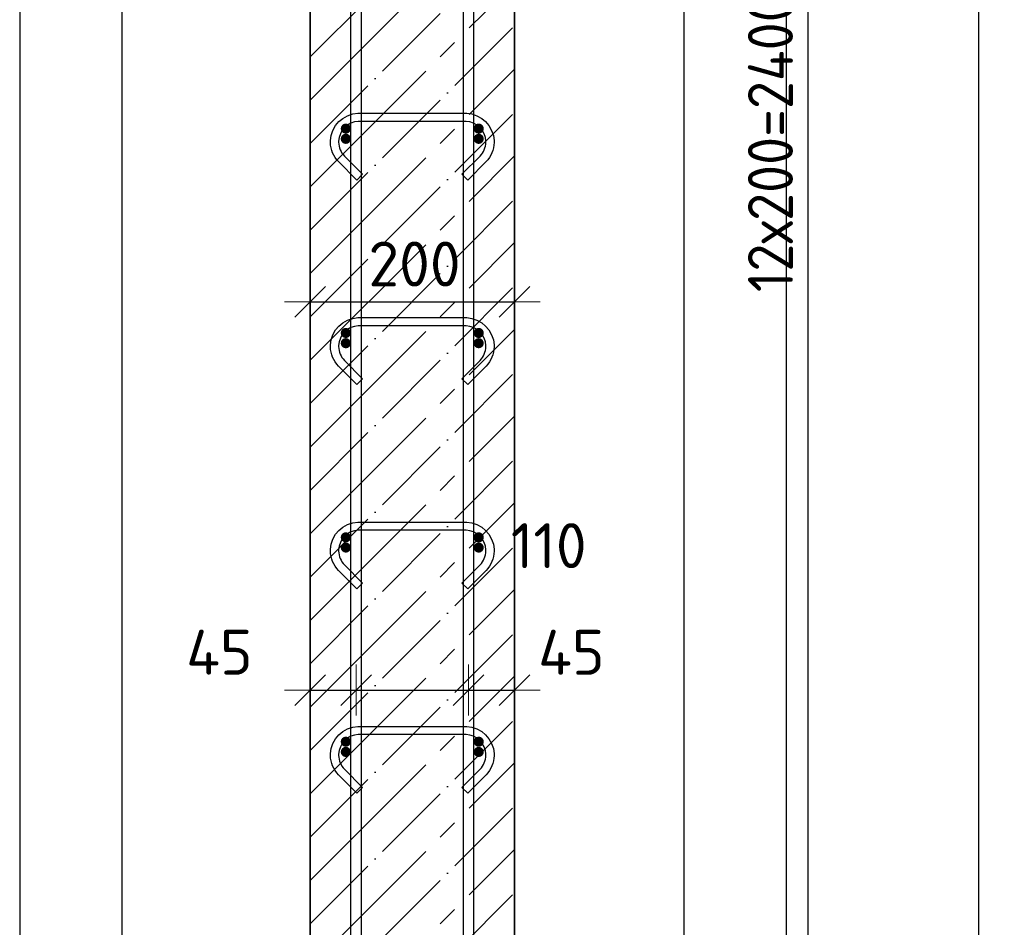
# Model space of a CAD drawing. Header units: millimetres. Extents: x 2792 to 69837, y -2757 to 29968.
# Tile 18 of 77: x 10061 to 11024, y 7281 to 8169. Entities that reach past the tile are written whole.
import ezdxf

# ---------------------------------------------------------------- set-up
doc = ezdxf.new("R2010")
doc.units = ezdxf.units.MM
doc.header["$PDMODE"] = 65
doc.linetypes.add('______11', pattern=[100, 80, -10, 0, -10])
doc.linetypes.add('______5', pattern=[220, 160, -20, 20, -20])
for name, color, linetype, lineweight in [('Standard', 7, 'Continuous', 25), ('Арм.стержн. Арматура края', 96, 'Continuous', 35), ('Арм.стержн. вертикальными 1', 22, 'Continuous', 35), ('Арм.стержн.горизонт. 1', 180, 'Continuous', 35), ('Размерная линия_ общее', 7, 'Continuous', 13)]:
    doc.layers.add(name, color=color, linetype=linetype, lineweight=lineweight)
doc.layers.add('Арм.стержн.Стяжки', color=7, linetype='Continuous', lineweight=35, true_color=0x501e0f)
doc.styles.add('ISOCPEUR', font='ISOCPEUR')
doc.dimstyles.new('DIMSTYLE_10', dxfattribs={"dimtxt": 44, "dimasz": 50, "dimexe": 0, "dimexo": 0.001, "dimgap": 22, "dimtad": 2, "dimdec": 0, "dimrnd": 5, "dimzin": 12, "dimdsep": 46, "dimtxsty": 'ISOCPEUR', "dimblk1": 'ALL_ML_STRICH', "dimblk2": 'ALL_ML_STRICH', "dimsah": 1, "dimcen": 0, "dimse1": 1, "dimse2": 1, "dimclrd": 7, "dimclre": 256, "dimclrt": 7, "dimadec": 0, "dimazin": 0, "dimtfac": 1, "dimtdec": 0, "dimtix": 1, "dimtmove": 2, "dimatfit": 3, "dimfxl": 0, "dimtvp": 1.2, "dimtzin": 0, "dimlwd": 0, "dimlwe": -3, "dimarcsym": 0})
doc.dimstyles.new('DIMSTYLE_11', dxfattribs={"dimtxt": 44, "dimasz": 50, "dimexe": 0, "dimexo": 0.001, "dimgap": 22, "dimtad": 2, "dimdec": 0, "dimrnd": 5, "dimzin": 12, "dimdsep": 46, "dimtxsty": 'ISOCPEUR', "dimblk1": 'ALL_ML_STRICH', "dimblk2": 'ALL_ML_STRICH', "dimsah": 1, "dimcen": 0, "dimse1": 1, "dimse2": 1, "dimclrd": 7, "dimclre": 256, "dimclrt": 7, "dimadec": 0, "dimazin": 0, "dimtfac": 1, "dimtdec": 0, "dimtix": 1, "dimtmove": 2, "dimatfit": 3, "dimfxl": 0, "dimtvp": 1.2, "dimtzin": 0, "dimlwd": 0, "dimlwe": -3, "dimarcsym": 0})
doc.dimstyles.new('DIMSTYLE_3', dxfattribs={"dimtxt": 44, "dimasz": 50, "dimexe": 0, "dimexo": 0, "dimgap": 22, "dimtad": 2, "dimdec": 0, "dimrnd": 5, "dimzin": 12, "dimdsep": 46, "dimtxsty": 'ISOCPEUR', "dimblk1": 'ALL_ML_STRICH', "dimblk2": 'ALL_ML_STRICH', "dimsah": 1, "dimcen": 0, "dimclrd": 7, "dimclre": 256, "dimclrt": 7, "dimadec": 0, "dimazin": 0, "dimtfac": 1, "dimtdec": 0, "dimtix": 1, "dimtmove": 2, "dimatfit": 3, "dimfxl": 0, "dimtzin": 0, "dimlwd": 0, "dimlwe": -3, "dimarcsym": 0})

# ---------------------------------------------------------------- blocks, each defined once
blk = doc.blocks.new('ALL_ML_STRICH')
at = {"color": 0, "linetype": 'ByBlock', "lineweight": -2}
for p, q in [((0, -0.5), (0, 0.5)), ((-0.3, -0.3), (0.3, 0.3)), ((-1, 0), (0.5, 0))]:
    blk.add_line(p, q, dxfattribs=at)
blk = doc.blocks.new('*D72')
at = {"layer": 'DEFPOINTS', "color": 7, "linetype": 'Continuous', "lineweight": 13, "transparency": 33554687}
for p in [(10344.68, 7513.12), (10389.68, 7515.46), (10344.68, 7503.72)]:
    blk.add_point(p, dxfattribs=at)
at = {"layer": 'Размерная линия_ общее', "color": 7, "linetype": 'Continuous', "lineweight": -2, "transparency": 33554687}
blk.add_line((10344.68, 7513.12), (10389.68, 7513.12), dxfattribs=at)
at = {"layer": 'Размерная линия_ общее', "color": 7, "linetype": 'Continuous', "lineweight": 13, "transparency": 33554687, "xscale": 50, "yscale": 50, "zscale": 50, "rotation": 180}
blk.add_blockref('ALL_ML_STRICH', (10344.68, 7513.12), dxfattribs=at)
at = {"layer": 'Размерная линия_ общее', "color": 7, "linetype": 'Continuous', "lineweight": 13, "transparency": 33554687, "xscale": 50, "yscale": 50, "zscale": 50}
blk.add_blockref('ALL_ML_STRICH', (10389.68, 7513.12), dxfattribs=at)
at = {"layer": 'Размерная линия_ общее', "color": 7, "linetype": 'Continuous', "lineweight": 13, "transparency": 33554687, "insert": (10256.04, 7550.2), "char_height": 44, "width": 88, "attachment_point": 5, "style": 'ISOCPEUR'}
blk.add_mtext('\\A1;{45}', dxfattribs=at)
blk = doc.blocks.new('*D73')
at = {"layer": 'DEFPOINTS', "color": 7, "linetype": 'Continuous', "lineweight": 13, "transparency": 33554687}
for p in [(10389.68, 7515.46), (10389.68, 7513.12), (10499.68, 7519.4)]:
    blk.add_point(p, dxfattribs=at)
at = {"layer": 'Размерная линия_ общее', "color": 7, "linetype": 'Continuous', "lineweight": -2, "transparency": 33554687}
blk.add_line((10389.68, 7513.12), (10499.68, 7513.12), dxfattribs=at)
at = {"layer": 'Размерная линия_ общее', "color": 7, "linetype": 'Continuous', "lineweight": 13, "transparency": 33554687, "xscale": 50, "yscale": 50, "zscale": 50, "rotation": 180}
blk.add_blockref('ALL_ML_STRICH', (10389.68, 7513.12), dxfattribs=at)
at = {"layer": 'Размерная линия_ общее', "color": 7, "linetype": 'Continuous', "lineweight": 13, "transparency": 33554687, "xscale": 50, "yscale": 50, "zscale": 50}
blk.add_blockref('ALL_ML_STRICH', (10499.68, 7513.12), dxfattribs=at)
at = {"layer": 'Размерная линия_ общее', "color": 7, "linetype": 'Continuous', "lineweight": 13, "transparency": 33554687, "insert": (10578.2, 7654.49), "char_height": 44, "width": 132, "attachment_point": 5, "style": 'ISOCPEUR'}
blk.add_mtext('\\A1;{110}', dxfattribs=at)
blk = doc.blocks.new('*D74')
at = {"layer": 'DEFPOINTS', "color": 7, "linetype": 'Continuous', "lineweight": 13, "transparency": 33554687}
for p in [(10499.68, 7519.4), (10499.68, 7513.12), (10544.68, 7512.27)]:
    blk.add_point(p, dxfattribs=at)
at = {"layer": 'Размерная линия_ общее', "color": 7, "linetype": 'Continuous', "lineweight": -2, "transparency": 33554687}
blk.add_line((10499.68, 7513.12), (10544.68, 7513.12), dxfattribs=at)
at = {"layer": 'Размерная линия_ общее', "color": 7, "linetype": 'Continuous', "lineweight": 13, "transparency": 33554687, "xscale": 50, "yscale": 50, "zscale": 50, "rotation": 180}
blk.add_blockref('ALL_ML_STRICH', (10499.68, 7513.12), dxfattribs=at)
at = {"layer": 'Размерная линия_ общее', "color": 7, "linetype": 'Continuous', "lineweight": 13, "transparency": 33554687, "xscale": 50, "yscale": 50, "zscale": 50}
blk.add_blockref('ALL_ML_STRICH', (10544.68, 7513.12), dxfattribs=at)
at = {"layer": 'Размерная линия_ общее', "color": 7, "linetype": 'Continuous', "lineweight": 13, "transparency": 33554687, "insert": (10600.34, 7550.1), "char_height": 44, "width": 88, "attachment_point": 5, "style": 'ISOCPEUR'}
blk.add_mtext('\\A1;{45}', dxfattribs=at)
blk = doc.blocks.new('*D75')
at = {"layer": 'DEFPOINTS', "color": 7, "linetype": 'Continuous', "lineweight": 13, "transparency": 33554687}
for p in [(10344.68, 7893.12), (10544.68, 7892.27), (10344.68, 7883.72)]:
    blk.add_point(p, dxfattribs=at)
at = {"layer": 'Размерная линия_ общее', "color": 253, "linetype": 'Continuous', "lineweight": -2, "true_color": 0xa0a0a0, "transparency": 33554687}
for p, q in [((10344.68, 7893.12), (10344.68, 7893.12)), ((10544.68, 7893.12), (10544.68, 7893.12))]:
    blk.add_line(p, q, dxfattribs=at)
at = {"layer": 'Размерная линия_ общее', "color": 7, "linetype": 'Continuous', "lineweight": -2, "transparency": 33554687}
blk.add_line((10344.68, 7893.12), (10544.68, 7893.12), dxfattribs=at)
at = {"layer": 'Размерная линия_ общее', "color": 7, "linetype": 'Continuous', "lineweight": 13, "transparency": 33554687, "xscale": 50, "yscale": 50, "zscale": 50, "rotation": 180}
blk.add_blockref('ALL_ML_STRICH', (10344.68, 7893.12), dxfattribs=at)
at = {"layer": 'Размерная линия_ общее', "color": 7, "linetype": 'Continuous', "lineweight": 13, "transparency": 33554687, "xscale": 50, "yscale": 50, "zscale": 50}
blk.add_blockref('ALL_ML_STRICH', (10544.68, 7893.12), dxfattribs=at)
at = {"layer": 'Размерная линия_ общее', "color": 7, "linetype": 'Continuous', "lineweight": 13, "transparency": 33554687, "insert": (10446.88, 7930.12), "char_height": 44, "width": 132, "attachment_point": 5, "style": 'ISOCPEUR'}
blk.add_mtext('\\A1;{200}', dxfattribs=at)
blk = doc.blocks.new('*D91')
at = {"layer": 'DEFPOINTS', "color": 7, "linetype": 'Continuous', "lineweight": 13, "transparency": 33554687}
for p in [(10640.9, 9912.61), (10669.55, 6792.61), (10998.84, 6792.61)]:
    blk.add_point(p, dxfattribs=at)
at = {"layer": 'Размерная линия_ общее', "color": 253, "linetype": 'Continuous', "lineweight": -2, "true_color": 0xa0a0a0, "transparency": 33554687}
for p, q in [((10660.9, 9912.61), (10998.84, 9912.61)), ((10689.55, 6792.61), (10998.84, 6792.61))]:
    blk.add_line(p, q, dxfattribs=at)
at = {"layer": 'Размерная линия_ общее', "color": 7, "linetype": 'Continuous', "lineweight": -2, "transparency": 33554687}
blk.add_line((10998.84, 6792.61), (10998.84, 9912.61), dxfattribs=at)
at = {"layer": 'Размерная линия_ общее', "color": 7, "linetype": 'Continuous', "lineweight": 13, "transparency": 33554687, "xscale": 50, "yscale": 50, "zscale": 50}
for p, rotation in [((10998.84, 9912.61), 90), ((10998.84, 6792.61), 270)]:
    blk.add_blockref('ALL_ML_STRICH', p, dxfattribs=dict(at, rotation=rotation))
at = {"layer": 'Размерная линия_ общее', "color": 7, "linetype": 'Continuous', "lineweight": 13, "transparency": 33554687, "insert": (10961.84, 8359.21), "char_height": 44, "width": 176, "attachment_point": 5, "rotation": 90, "style": 'ISOCPEUR'}
blk.add_mtext('\\A1;{3120}', dxfattribs=at)
blk = doc.blocks.new('*D94')
at = {"layer": 'DEFPOINTS', "color": 7, "linetype": 'Continuous', "lineweight": 13, "transparency": 33554687}
for p in [(10509.68, 9252.61), (10509.68, 6852.61), (10832.09, 6852.61)]:
    blk.add_point(p, dxfattribs=at)
at = {"layer": 'Размерная линия_ общее', "color": 253, "linetype": 'Continuous', "lineweight": -2, "true_color": 0xa0a0a0, "transparency": 33554687}
for p, q in [((10529.68, 9252.61), (10832.09, 9252.61)), ((10529.68, 6852.61), (10832.09, 6852.61))]:
    blk.add_line(p, q, dxfattribs=at)
at = {"layer": 'Размерная линия_ общее', "color": 7, "linetype": 'Continuous', "lineweight": -2, "transparency": 33554687}
blk.add_line((10832.09, 6852.61), (10832.09, 9252.61), dxfattribs=at)
at = {"layer": 'Размерная линия_ общее', "color": 7, "linetype": 'Continuous', "lineweight": 13, "transparency": 33554687, "xscale": 50, "yscale": 50, "zscale": 50}
for p, rotation in [((10832.09, 9252.61), 90), ((10832.09, 6852.61), 270)]:
    blk.add_blockref('ALL_ML_STRICH', p, dxfattribs=dict(at, rotation=rotation))
at = {"layer": 'Размерная линия_ общее', "color": 7, "linetype": 'Continuous', "lineweight": 13, "transparency": 33554687, "insert": (10773.09, 7902.61), "char_height": 44, "width": 2.2, "attachment_point": 1, "rotation": 90, "line_spacing_factor": 0.60241, "style": 'ISOCPEUR'}
blk.add_mtext('\\W0.91;12х200=2400', dxfattribs=at)

msp = doc.modelspace()

# ---------------------------------------------------------------- hatches: boundary and pattern name
at = {"layer": 'Арм.стержн. Арматура края', "linetype": 'Continuous', "lineweight": 50, "transparency": 33554687}
for points in [[(10384.68, 8062.61), (10384.3, 8064.53), (10383.21, 8066.15), (10381.59, 8067.23), (10379.68, 8067.61), (10377.77, 8067.23), (10376.14, 8066.15), (10375.06, 8064.53), (10374.68, 8062.61), (10375.06, 8060.7), (10376.14, 8059.08), (10377.77, 8057.99), (10379.68, 8057.61), (10381.59, 8057.99), (10383.21, 8059.08), (10384.3, 8060.7)], [(10514.68, 8062.61), (10514.3, 8064.53), (10513.21, 8066.15), (10511.59, 8067.23), (10509.68, 8067.61), (10507.77, 8067.23), (10506.14, 8066.15), (10505.06, 8064.53), (10504.68, 8062.61), (10505.06, 8060.7), (10506.14, 8059.08), (10507.77, 8057.99), (10509.68, 8057.61), (10511.59, 8057.99), (10513.21, 8059.08), (10514.3, 8060.7)], [(10384.68, 7862.61), (10384.3, 7864.53), (10383.21, 7866.15), (10381.59, 7867.23), (10379.68, 7867.61), (10377.77, 7867.23), (10376.14, 7866.15), (10375.06, 7864.53), (10374.68, 7862.61), (10375.06, 7860.7), (10376.14, 7859.08), (10377.77, 7857.99), (10379.68, 7857.61), (10381.59, 7857.99), (10383.21, 7859.08), (10384.3, 7860.7)], [(10514.68, 7862.61), (10514.3, 7864.53), (10513.21, 7866.15), (10511.59, 7867.23), (10509.68, 7867.61), (10507.77, 7867.23), (10506.14, 7866.15), (10505.06, 7864.53), (10504.68, 7862.61), (10505.06, 7860.7), (10506.14, 7859.08), (10507.77, 7857.99), (10509.68, 7857.61), (10511.59, 7857.99), (10513.21, 7859.08), (10514.3, 7860.7)], [(10384.68, 7662.61), (10384.3, 7664.53), (10383.21, 7666.15), (10381.59, 7667.23), (10379.68, 7667.61), (10377.77, 7667.23), (10376.14, 7666.15), (10375.06, 7664.53), (10374.68, 7662.61), (10375.06, 7660.7), (10376.14, 7659.08), (10377.77, 7657.99), (10379.68, 7657.61), (10381.59, 7657.99), (10383.21, 7659.08), (10384.3, 7660.7)], [(10514.68, 7662.61), (10514.3, 7664.53), (10513.21, 7666.15), (10511.59, 7667.23), (10509.68, 7667.61), (10507.77, 7667.23), (10506.14, 7666.15), (10505.06, 7664.53), (10504.68, 7662.61), (10505.06, 7660.7), (10506.14, 7659.08), (10507.77, 7657.99), (10509.68, 7657.61), (10511.59, 7657.99), (10513.21, 7659.08), (10514.3, 7660.7)], [(10384.68, 7462.61), (10384.3, 7464.53), (10383.21, 7466.15), (10381.59, 7467.23), (10379.68, 7467.61), (10377.77, 7467.23), (10376.14, 7466.15), (10375.06, 7464.53), (10374.68, 7462.61), (10375.06, 7460.7), (10376.14, 7459.08), (10377.77, 7457.99), (10379.68, 7457.61), (10381.59, 7457.99), (10383.21, 7459.08), (10384.3, 7460.7)], [(10514.68, 7462.61), (10514.3, 7464.53), (10513.21, 7466.15), (10511.59, 7467.23), (10509.68, 7467.61), (10507.77, 7467.23), (10506.14, 7466.15), (10505.06, 7464.53), (10504.68, 7462.61), (10505.06, 7460.7), (10506.14, 7459.08), (10507.77, 7457.99), (10509.68, 7457.61), (10511.59, 7457.99), (10513.21, 7459.08), (10514.3, 7460.7)]]:
    msp.add_hatch(color=4, dxfattribs=at).paths.add_polyline_path(points)
at = {"layer": 'Арм.стержн.горизонт. 1', "linetype": 'Continuous', "lineweight": 50, "transparency": 33554687}
for points in [[(10384.68, 8052.61), (10384.3, 8054.53), (10383.21, 8056.15), (10381.59, 8057.23), (10379.68, 8057.61), (10377.77, 8057.23), (10376.14, 8056.15), (10375.06, 8054.53), (10374.68, 8052.61), (10375.06, 8050.7), (10376.14, 8049.08), (10377.77, 8047.99), (10379.68, 8047.61), (10381.59, 8047.99), (10383.21, 8049.08), (10384.3, 8050.7)], [(10514.68, 8052.61), (10514.3, 8054.53), (10513.21, 8056.15), (10511.59, 8057.23), (10509.68, 8057.61), (10507.77, 8057.23), (10506.14, 8056.15), (10505.06, 8054.53), (10504.68, 8052.61), (10505.06, 8050.7), (10506.14, 8049.08), (10507.77, 8047.99), (10509.68, 8047.61), (10511.59, 8047.99), (10513.21, 8049.08), (10514.3, 8050.7)], [(10384.68, 7852.61), (10384.3, 7854.53), (10383.21, 7856.15), (10381.59, 7857.23), (10379.68, 7857.61), (10377.77, 7857.23), (10376.14, 7856.15), (10375.06, 7854.53), (10374.68, 7852.61), (10375.06, 7850.7), (10376.14, 7849.08), (10377.77, 7847.99), (10379.68, 7847.61), (10381.59, 7847.99), (10383.21, 7849.08), (10384.3, 7850.7)], [(10514.68, 7852.61), (10514.3, 7854.53), (10513.21, 7856.15), (10511.59, 7857.23), (10509.68, 7857.61), (10507.77, 7857.23), (10506.14, 7856.15), (10505.06, 7854.53), (10504.68, 7852.61), (10505.06, 7850.7), (10506.14, 7849.08), (10507.77, 7847.99), (10509.68, 7847.61), (10511.59, 7847.99), (10513.21, 7849.08), (10514.3, 7850.7)], [(10384.68, 7652.61), (10384.3, 7654.53), (10383.21, 7656.15), (10381.59, 7657.23), (10379.68, 7657.61), (10377.77, 7657.23), (10376.14, 7656.15), (10375.06, 7654.53), (10374.68, 7652.61), (10375.06, 7650.7), (10376.14, 7649.08), (10377.77, 7647.99), (10379.68, 7647.61), (10381.59, 7647.99), (10383.21, 7649.08), (10384.3, 7650.7)], [(10514.68, 7652.61), (10514.3, 7654.53), (10513.21, 7656.15), (10511.59, 7657.23), (10509.68, 7657.61), (10507.77, 7657.23), (10506.14, 7656.15), (10505.06, 7654.53), (10504.68, 7652.61), (10505.06, 7650.7), (10506.14, 7649.08), (10507.77, 7647.99), (10509.68, 7647.61), (10511.59, 7647.99), (10513.21, 7649.08), (10514.3, 7650.7)], [(10384.68, 7452.61), (10384.3, 7454.53), (10383.21, 7456.15), (10381.59, 7457.23), (10379.68, 7457.61), (10377.77, 7457.23), (10376.14, 7456.15), (10375.06, 7454.53), (10374.68, 7452.61), (10375.06, 7450.7), (10376.14, 7449.08), (10377.77, 7447.99), (10379.68, 7447.61), (10381.59, 7447.99), (10383.21, 7449.08), (10384.3, 7450.7)], [(10514.68, 7452.61), (10514.3, 7454.53), (10513.21, 7456.15), (10511.59, 7457.23), (10509.68, 7457.61), (10507.77, 7457.23), (10506.14, 7456.15), (10505.06, 7454.53), (10504.68, 7452.61), (10505.06, 7450.7), (10506.14, 7449.08), (10507.77, 7447.99), (10509.68, 7447.61), (10511.59, 7447.99), (10513.21, 7449.08), (10514.3, 7450.7)]]:
    msp.add_hatch(color=4, dxfattribs=at).paths.add_polyline_path(points)

# ---------------------------------------------------------------- linework, layer by layer
at = {"color": 52, "linetype": 'Continuous', "lineweight": -3, "transparency": 33554687}
for p, q in [((10160.66, 11205.93), (10160.66, 6462.45)), ((10160.66, 11205.93), (10160.66, 6462.45)), ((10710.66, 6462.45), (10710.66, 11205.93)), ((10710.66, 6462.45), (10710.66, 11205.93))]:
    msp.add_line(p, q, dxfattribs=at)
at = {"layer": 'Standard', "color": 7, "linetype": 'Continuous', "lineweight": 35, "transparency": 33554687}
for p, q in [((10344.68, 9912.61), (10344.68, 6792.61)), ((10544.68, 6792.61), (10544.68, 9912.61))]:
    msp.add_line(p, q, dxfattribs=at)
at = {"layer": 'Standard', "color": 253, "linetype": '______11', "lineweight": -3, "true_color": 0xababab, "transparency": 33554687}
for p, q in [((10344.68, 8132.86), (10544.68, 8332.86)), ((10344.68, 8048), (10544.68, 8248)), ((10344.68, 7963.15), (10544.68, 8163.15)), ((10344.68, 7878.3), (10544.68, 8078.3)), ((10344.68, 7793.44), (10544.68, 7993.44)), ((10344.68, 7708.59), (10544.68, 7908.59)), ((10344.68, 7623.74), (10544.68, 7823.74)), ((10344.68, 7538.89), (10544.68, 7738.89)), ((10344.68, 7454.03), (10544.68, 7654.03)), ((10344.68, 7369.18), (10544.68, 7569.18)), ((10344.68, 7284.33), (10544.68, 7484.33)), ((10344.68, 7199.48), (10544.68, 7399.48)), ((10344.68, 7114.62), (10544.68, 7314.62))]:
    msp.add_line(p, q, dxfattribs=at)
at = {"layer": 'Standard', "color": 253, "linetype": '______5', "lineweight": -3, "true_color": 0xababab, "transparency": 33554687}
for p, q in [((10344.68, 8090.43), (10544.68, 8290.43)), ((10344.68, 8005.58), (10544.68, 8205.58)), ((10344.68, 7920.72), (10544.68, 8120.72)), ((10344.68, 7835.87), (10544.68, 8035.87)), ((10344.68, 7751.02), (10544.68, 7951.02)), ((10344.68, 7666.17), (10544.68, 7866.17)), ((10344.68, 7581.31), (10544.68, 7781.31)), ((10344.68, 7496.46), (10544.68, 7696.46)), ((10344.68, 7411.61), (10544.68, 7611.61)), ((10344.68, 7326.75), (10544.68, 7526.75)), ((10344.68, 7241.9), (10544.68, 7441.9)), ((10344.68, 7157.05), (10544.68, 7357.05))]:
    msp.add_line(p, q, dxfattribs=at)
at = {"layer": 'Standard', "color": 7, "linetype": 'Continuous', "lineweight": 25, "transparency": 33554687}
msp.add_lwpolyline([(10060.66, 6362.45), (10810.66, 6362.45), (10810.66, 11305.93), (10060.66, 11305.93), (10060.66, 6362.45)], dxfattribs=at)
at = {"layer": 'Арм.стержн. вертикальными 1', "color": 4, "linetype": 'Continuous', "lineweight": 25, "transparency": 33554687}
for points in [[(10384.68, 6792.61), (10384.68, 10922.61), (10394.68, 10922.61), (10394.68, 6792.61), (10384.68, 6792.61)], [(10384.68, 6792.61), (10384.68, 10922.61), (10394.68, 10922.61), (10394.68, 6792.61), (10384.68, 6792.61)], [(10494.68, 6792.61), (10494.68, 10922.61), (10504.68, 10922.61), (10504.68, 6792.61), (10494.68, 6792.61)], [(10494.68, 6792.61), (10494.68, 10922.61), (10504.68, 10922.61), (10504.68, 6792.61), (10494.68, 6792.61)]]:
    msp.add_lwpolyline(points, dxfattribs=at)
at = {"layer": 'Арм.стержн.Стяжки', "color": 40, "linetype": 'Continuous', "lineweight": 25, "transparency": 33554687}
for points in [[(10493.23, 8017.88), (10511.09, 8035.74), (10512.33, 8037.16), (10513.43, 8038.69), (10514.37, 8040.3), (10515.15, 8041.96), (10515.78, 8043.69), (10516.25, 8045.5), (10516.55, 8047.35), (10516.68, 8049.23), (10516.68, 8050.38), (10516.18, 8054), (10514.97, 8057.66), (10513.09, 8061.01), (10510.81, 8063.74), (10508.08, 8066.02), (10504.73, 8067.9), (10501.06, 8069.11), (10497.45, 8069.61), (10391.91, 8069.61), (10388.3, 8069.11), (10384.63, 8067.9), (10381.28, 8066.02), (10378.55, 8063.74), (10376.27, 8061.01), (10374.39, 8057.66), (10373.18, 8054), (10372.68, 8050.38), (10372.68, 8049.23), (10372.81, 8047.35), (10373.11, 8045.5), (10373.58, 8043.69), (10374.21, 8041.96), (10374.99, 8040.3), (10375.93, 8038.69), (10377.03, 8037.16), (10378.27, 8035.74), (10396.13, 8017.88), (10390.47, 8012.22), (10372.41, 8030.28), (10370.75, 8032.19), (10369.23, 8034.31), (10367.9, 8036.56), (10366.81, 8038.9), (10365.93, 8041.32), (10365.27, 8043.85), (10364.86, 8046.43), (10364.68, 8048.95), (10364.68, 8050.94), (10365.36, 8055.82), (10367.03, 8060.9), (10369.65, 8065.57), (10372.87, 8069.42), (10376.72, 8072.64), (10381.4, 8075.26), (10386.48, 8076.93), (10391.36, 8077.61), (10498, 8077.61), (10502.88, 8076.93), (10507.96, 8075.26), (10512.64, 8072.64), (10516.49, 8069.42), (10519.71, 8065.57), (10522.33, 8060.9), (10524, 8055.82), (10524.68, 8050.94), (10524.68, 8048.95), (10524.5, 8046.43), (10524.09, 8043.85), (10523.43, 8041.32), (10522.55, 8038.9), (10521.46, 8036.56), (10520.13, 8034.31), (10518.61, 8032.19), (10516.95, 8030.28), (10498.89, 8012.22), (10493.23, 8017.88)], [(10493.23, 7817.88), (10511.09, 7835.74), (10512.33, 7837.16), (10513.43, 7838.69), (10514.37, 7840.3), (10515.15, 7841.96), (10515.78, 7843.69), (10516.25, 7845.5), (10516.55, 7847.35), (10516.68, 7849.23), (10516.68, 7850.38), (10516.18, 7854), (10514.97, 7857.66), (10513.09, 7861.01), (10510.81, 7863.74), (10508.08, 7866.02), (10504.73, 7867.9), (10501.06, 7869.11), (10497.45, 7869.61), (10391.91, 7869.61), (10388.3, 7869.11), (10384.63, 7867.9), (10381.28, 7866.02), (10378.55, 7863.74), (10376.27, 7861.01), (10374.39, 7857.66), (10373.18, 7854), (10372.68, 7850.38), (10372.68, 7849.23), (10372.81, 7847.35), (10373.11, 7845.5), (10373.58, 7843.69), (10374.21, 7841.96), (10374.99, 7840.3), (10375.93, 7838.69), (10377.03, 7837.16), (10378.27, 7835.74), (10396.13, 7817.88), (10390.47, 7812.22), (10372.41, 7830.28), (10370.75, 7832.19), (10369.23, 7834.31), (10367.9, 7836.56), (10366.81, 7838.9), (10365.93, 7841.32), (10365.27, 7843.85), (10364.86, 7846.43), (10364.68, 7848.95), (10364.68, 7850.94), (10365.36, 7855.82), (10367.03, 7860.9), (10369.65, 7865.57), (10372.87, 7869.42), (10376.72, 7872.64), (10381.4, 7875.26), (10386.48, 7876.93), (10391.36, 7877.61), (10498, 7877.61), (10502.88, 7876.93), (10507.96, 7875.26), (10512.64, 7872.64), (10516.49, 7869.42), (10519.71, 7865.57), (10522.33, 7860.9), (10524, 7855.82), (10524.68, 7850.94), (10524.68, 7848.95), (10524.5, 7846.43), (10524.09, 7843.85), (10523.43, 7841.32), (10522.55, 7838.9), (10521.46, 7836.56), (10520.13, 7834.31), (10518.61, 7832.19), (10516.95, 7830.28), (10498.89, 7812.22), (10493.23, 7817.88)], [(10493.23, 7617.88), (10511.09, 7635.74), (10512.33, 7637.16), (10513.43, 7638.69), (10514.37, 7640.3), (10515.15, 7641.96), (10515.78, 7643.69), (10516.25, 7645.5), (10516.55, 7647.35), (10516.68, 7649.23), (10516.68, 7650.38), (10516.18, 7654), (10514.97, 7657.66), (10513.09, 7661.01), (10510.81, 7663.74), (10508.08, 7666.02), (10504.73, 7667.9), (10501.06, 7669.11), (10497.45, 7669.61), (10391.91, 7669.61), (10388.3, 7669.11), (10384.63, 7667.9), (10381.28, 7666.02), (10378.55, 7663.74), (10376.27, 7661.01), (10374.39, 7657.66), (10373.18, 7654), (10372.68, 7650.38), (10372.68, 7649.23), (10372.81, 7647.35), (10373.11, 7645.5), (10373.58, 7643.69), (10374.21, 7641.96), (10374.99, 7640.3), (10375.93, 7638.69), (10377.03, 7637.16), (10378.27, 7635.74), (10396.13, 7617.88), (10390.47, 7612.22), (10372.41, 7630.28), (10370.75, 7632.19), (10369.23, 7634.31), (10367.9, 7636.56), (10366.81, 7638.9), (10365.93, 7641.32), (10365.27, 7643.85), (10364.86, 7646.43), (10364.68, 7648.95), (10364.68, 7650.94), (10365.36, 7655.82), (10367.03, 7660.9), (10369.65, 7665.57), (10372.87, 7669.42), (10376.72, 7672.64), (10381.4, 7675.26), (10386.48, 7676.93), (10391.36, 7677.61), (10498, 7677.61), (10502.88, 7676.93), (10507.96, 7675.26), (10512.64, 7672.64), (10516.49, 7669.42), (10519.71, 7665.57), (10522.33, 7660.9), (10524, 7655.82), (10524.68, 7650.94), (10524.68, 7648.95), (10524.5, 7646.43), (10524.09, 7643.85), (10523.43, 7641.32), (10522.55, 7638.9), (10521.46, 7636.56), (10520.13, 7634.31), (10518.61, 7632.19), (10516.95, 7630.28), (10498.89, 7612.22), (10493.23, 7617.88)], [(10493.23, 7417.88), (10511.09, 7435.74), (10512.33, 7437.16), (10513.43, 7438.69), (10514.37, 7440.3), (10515.15, 7441.96), (10515.78, 7443.69), (10516.25, 7445.5), (10516.55, 7447.35), (10516.68, 7449.23), (10516.68, 7450.38), (10516.18, 7454), (10514.97, 7457.66), (10513.09, 7461.01), (10510.81, 7463.74), (10508.08, 7466.02), (10504.73, 7467.9), (10501.06, 7469.11), (10497.45, 7469.61), (10391.91, 7469.61), (10388.3, 7469.11), (10384.63, 7467.9), (10381.28, 7466.02), (10378.55, 7463.74), (10376.27, 7461.01), (10374.39, 7457.66), (10373.18, 7454), (10372.68, 7450.38), (10372.68, 7449.23), (10372.81, 7447.35), (10373.11, 7445.5), (10373.58, 7443.69), (10374.21, 7441.96), (10374.99, 7440.3), (10375.93, 7438.69), (10377.03, 7437.16), (10378.27, 7435.74), (10396.13, 7417.88), (10390.47, 7412.22), (10372.41, 7430.28), (10370.75, 7432.19), (10369.23, 7434.31), (10367.9, 7436.56), (10366.81, 7438.9), (10365.93, 7441.32), (10365.27, 7443.85), (10364.86, 7446.43), (10364.68, 7448.95), (10364.68, 7450.94), (10365.36, 7455.82), (10367.03, 7460.9), (10369.65, 7465.57), (10372.87, 7469.42), (10376.72, 7472.64), (10381.4, 7475.26), (10386.48, 7476.93), (10391.36, 7477.61), (10498, 7477.61), (10502.88, 7476.93), (10507.96, 7475.26), (10512.64, 7472.64), (10516.49, 7469.42), (10519.71, 7465.57), (10522.33, 7460.9), (10524, 7455.82), (10524.68, 7450.94), (10524.68, 7448.95), (10524.5, 7446.43), (10524.09, 7443.85), (10523.43, 7441.32), (10522.55, 7438.9), (10521.46, 7436.56), (10520.13, 7434.31), (10518.61, 7432.19), (10516.95, 7430.28), (10498.89, 7412.22), (10493.23, 7417.88)]]:
    msp.add_lwpolyline(points, dxfattribs=at)

# ---------------------------------------------------------------- dimensions: what is measured, and where the dimension line sits
at = {"layer": 'Размерная линия_ общее', "color": 7, "linetype": 'Continuous', "lineweight": 13, "transparency": 33554687}
dim = msp.add_linear_dim(base=(10998.84, 9912.61), p1=(10689.55, 6792.61), p2=(10660.9, 9912.61), angle=90, dimstyle='DIMSTYLE_3', override={"dimpost": '<>', "dimclrd": 7, "dimclre": 253, "dimclrt": 7, "dimlwd": 0, "dimlwe": 65533}, dxfattribs=at)
dim.commit()
dim.dimension.update_dxf_attribs({"geometry": '*D91', "text_midpoint": (10961.84, 8359.21), "dimtype": 160})
dim = msp.add_linear_dim(base=(10832.09, 9252.61), p1=(10529.68, 6852.61), p2=(10529.68, 9252.61), angle=90, text='\\W0.91;12х200=2400', dimstyle='DIMSTYLE_3', override={"dimpost": '<>', "dimclrd": 7, "dimclre": 253, "dimclrt": 7, "dimlwd": 0, "dimlwe": 65533}, dxfattribs=at)
dim.commit()
dim.dimension.update_dxf_attribs({"geometry": '*D94', "text_midpoint": (10810.09, 8052.61), "dimtype": 160})
for base, p1, p2, dimstyle, picture, middle in [((10544.68, 7893.12), (10344.68, 7893.12), (10544.68, 7893.12), 'DIMSTYLE_3', '*D75', (10446.88, 7930.12)), ((10499.68, 7513.12), (10389.68, 7515.46), (10499.68, 7519.4), 'DIMSTYLE_11', '*D73', (10578.2, 7654.49)), ((10389.68, 7513.12), (10344.68, 7503.72), (10389.68, 7515.46), 'DIMSTYLE_10', '*D72', (10256.04, 7550.2)), ((10544.68, 7513.12), (10499.68, 7519.4), (10544.68, 7512.27), 'DIMSTYLE_11', '*D74', (10600.34, 7550.1))]:
    dim = msp.add_linear_dim(base=base, p1=p1, p2=p2, dimstyle=dimstyle, override={"dimpost": '<>', "dimclrd": 7, "dimclre": 253, "dimclrt": 7, "dimlwd": 0, "dimlwe": 65533}, dxfattribs=at)
    dim.commit()
    dim.dimension.update_dxf_attribs({"geometry": picture, "text_midpoint": middle, "dimtype": 160})

doc.saveas('drawing.dxf')
